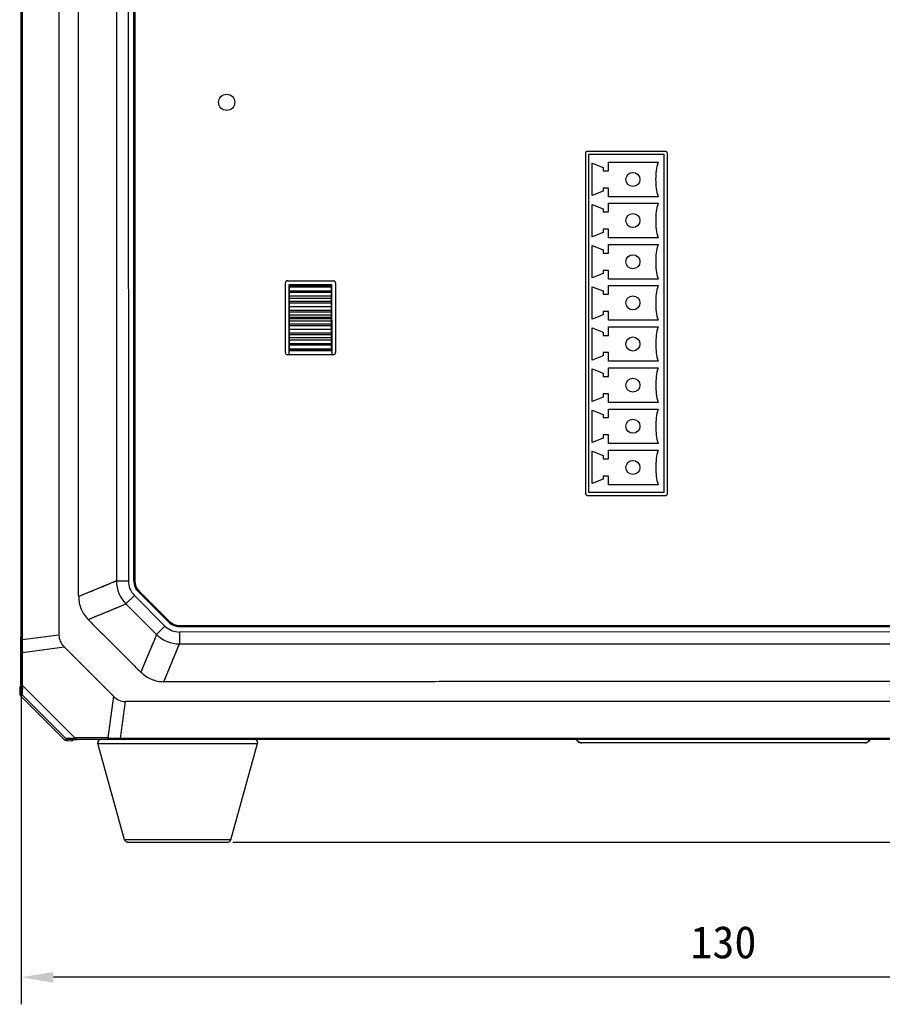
# Model space of a CAD drawing. Header units: millimetres. Extents: x -352 to 208, y -742 to -399.
# Tile 2 of 24: x -171 to -91, y -659 to -568. Entities that reach past the tile are written whole.
import ezdxf

# ---------------------------------------------------------------- set-up
doc = ezdxf.new("R2010")
doc.units = ezdxf.units.MM
doc.header["$LTSCALE"] = 23.1
doc.header["$PDMODE"] = 3
doc.header["$PDSIZE"] = 8
doc.layers.get('0').update_dxf_attribs({"linetype": 'CONTINUOUS'})
doc.layers.get('Defpoints').update_dxf_attribs({"linetype": 'CONTINUOUS'})
doc.layers.add('00_COMPONENTS', color=7, linetype='CONTINUOUS')
doc.layers.add('51__DRAFT_DIMS', color=7, linetype='CONTINUOUS')
doc.styles.get("Standard").update_dxf_attribs({"font": 'simfang.ttf'})
doc.dimstyles.new('DIMSTYLE_1', dxfattribs={"dimtxt": 3, "dimasz": 3, "dimexe": 2.5, "dimexo": 0.5, "dimgap": 0.75, "dimtad": 1, "dimdsep": 46, "dimtxsty": 'STANDARD', "dimblk": '_FILLED', "dimblk1": '_FILLED', "dimblk2": '_FILLED', "dimcen": 0.09, "dimclrt": 256, "dimazin": 2, "dimtp": 0.5, "dimtm": 0.5, "dimtfac": 1, "dimtofl": 0, "dimtmove": 0, "dimatfit": 3, "dimldrblk": '_FILLED', "dimfxl": 1, "dimtolj": 1, "dimarcsym": 0})

# ---------------------------------------------------------------- blocks, each defined once
blk = doc.blocks.new('_FILLED')
at = {"color": 0, "linetype": 'ByBlock'}
blk.add_solid([(0, 0), (-1, 0.167), (-1, -0.167)], dxfattribs=at)
blk = doc.blocks.new('*D7')
at = {"layer": '51__DRAFT_DIMS', "color": 0, "lineweight": -2}
for p, q in [((-171.027, -625.709), (-171.023, -659.288)), ((-41.026, -625.549), (-41.022, -659.273)), ((-44.022, -656.773), (-168.023, -656.787))]:
    blk.add_line(p, q, dxfattribs=at)
at = {"layer": 'Defpoints', "color": 0}
for p in [(-171.027, -625.209), (-41.026, -625.049), (-171.023, -656.788)]:
    blk.add_point(p, dxfattribs=at)
at = {"layer": '51__DRAFT_DIMS', "color": 0, "linetype": 'ByBlock', "lineweight": -2, "xscale": 3, "yscale": 3, "zscale": 3}
for p, rotation in [((-171.023, -656.788), 180.0065397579), ((-41.022, -656.773), 0.0065397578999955)]:
    blk.add_blockref('_FILLED', p, dxfattribs=dict(at, rotation=rotation))
at = {"layer": '51__DRAFT_DIMS', "insert": (-106.023, -652.03), "char_height": 3, "attachment_point": 2, "rotation": 0.00654, "line_spacing_factor": 0.9}
blk.add_mtext('\\A1;130{}{{\\H0.7x;}{}}', dxfattribs=at)
blk = doc.blocks.new('*D8')
at = {"layer": '51__DRAFT_DIMS', "color": 0, "lineweight": -2}
for p, q in [((-50.109, -474.76), (-23.104, -474.757)), ((-25.603, -477.758), (-25.585, -641.258)), ((-151.411, -644.272), (-23.084, -644.258))]:
    blk.add_line(p, q, dxfattribs=at)
at = {"layer": 'Defpoints', "color": 0}
for p in [(-50.609, -474.76), (-151.911, -644.273), (-25.584, -644.258)]:
    blk.add_point(p, dxfattribs=at)
at = {"layer": '51__DRAFT_DIMS', "color": 0, "linetype": 'ByBlock', "lineweight": -2, "xscale": 3, "yscale": 3, "zscale": 3}
for p, rotation in [((-25.604, -474.758), 90.00653977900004), ((-25.584, -644.258), 270.0065397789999)]:
    blk.add_blockref('_FILLED', p, dxfattribs=dict(at, rotation=rotation))
at = {"layer": '51__DRAFT_DIMS', "insert": (-20.844, -561.786), "char_height": 3, "attachment_point": 2, "rotation": 270.00654, "line_spacing_factor": 0.9}
blk.add_mtext('\\A1;169.5{}{{\\H0.7x;}{}}', dxfattribs=at)

msp = doc.modelspace()

# ---------------------------------------------------------------- linework, layer by layer
at = {"layer": '00_COMPONENTS'}
for p, q in [((-171.0003, -625.5468), (-171.01646, -483.97376)), ((-170.9377, -483.97375), (-170.92154, -625.54679)), ((-171.04831, -484.32111), (-171.03223, -625.19945)), ((-167.53435, -484.42984), (-167.51829, -625.08992)), ((-162.20793, -489.43593), (-162.19302, -620.08261)), ((-161.10793, -489.4358), (-161.09302, -620.08249)), ((-160.59302, -620.08243), (-160.60793, -489.43575)), ((-160.50793, -489.43573), (-160.49302, -620.08242)), ((-118.7995, -580.49985), (-118.79591, -611.96985)), ((-111.39952, -580.29901), (-118.59952, -580.29983)), ((-111.49949, -580.59902), (-118.49949, -580.59982)), ((-118.49949, -580.59982), (-118.49592, -611.86982)), ((-111.49592, -611.86902), (-111.49949, -580.59902)), ((-111.19591, -611.96898), (-111.1995, -580.49898)), ((-118.15939, -581.39978), (-117.15935, -581.79966)), ((-118.15905, -584.39978), (-118.15939, -581.39978)), ((-116.65941, -581.29961), (-112.05941, -581.29908)), ((-116.65931, -582.09961), (-116.65941, -581.29961)), ((-117.15935, -581.79966), (-117.15931, -582.09966)), ((-117.15931, -582.09966), (-116.65931, -582.09961)), ((-117.1591, -583.99966), (-118.15905, -584.39978)), ((-116.65913, -583.69961), (-117.15913, -583.69966)), ((-117.15913, -583.69966), (-117.1591, -583.99966)), ((-116.65904, -584.49961), (-116.65913, -583.69961)), ((-118.15896, -585.20978), (-117.15891, -585.60966)), ((-118.15862, -588.20978), (-118.15896, -585.20978)), ((-112.05904, -584.49908), (-116.65904, -584.49961)), ((-116.65897, -585.10961), (-112.05897, -585.10908)), ((-116.65888, -585.90961), (-116.65897, -585.10961)), ((-117.15891, -585.60966), (-117.15888, -585.90966)), ((-117.15888, -585.90966), (-116.65888, -585.90961)), ((-117.15866, -587.80966), (-118.15862, -588.20978)), ((-116.6587, -587.50961), (-117.1587, -587.50966)), ((-117.1587, -587.50966), (-117.15866, -587.80966)), ((-116.65861, -588.30961), (-116.6587, -587.50961)), ((-118.15852, -589.01978), (-117.15848, -589.41966)), ((-118.15818, -592.01978), (-118.15852, -589.01978)), ((-112.05861, -588.30908), (-116.65861, -588.30961)), ((-116.65854, -588.91961), (-112.05854, -588.91908)), ((-116.65844, -589.71961), (-116.65854, -588.91961)), ((-117.15848, -589.41966), (-117.15844, -589.71966)), ((-117.15844, -589.71966), (-116.65844, -589.71961)), ((-117.15823, -591.61966), (-118.15818, -592.01978)), ((-116.65826, -591.31961), (-117.15826, -591.31966)), ((-117.15826, -591.31966), (-117.15823, -591.61966)), ((-116.65817, -592.11961), (-116.65826, -591.31961)), ((-146.56344, -598.9297), (-146.56418, -592.4797)), ((-146.3642, -592.27967), (-142.1142, -592.27919)), ((-142.24811, -592.65132), (-146.24811, -592.65178)), ((-146.24811, -592.65178), (-146.24737, -599.12966)), ((-142.24737, -599.1292), (-142.24811, -592.65132)), ((-141.91418, -592.47917), (-141.91344, -598.92917)), ((-112.05817, -592.11908), (-116.65817, -592.11961)), ((-142.3231, -592.74133), (-146.1731, -592.74177)), ((-146.17242, -598.69177), (-146.1731, -592.74177)), ((-146.17309, -592.83591), (-142.32309, -592.83547)), ((-146.17304, -593.22265), (-142.32304, -593.22221)), ((-146.17303, -593.34471), (-142.32303, -593.34427)), ((-142.3231, -592.74133), (-142.32242, -598.69133)), ((-118.15809, -592.82978), (-117.15804, -593.22966)), ((-118.15775, -595.82978), (-118.15809, -592.82978)), ((-117.15804, -593.22966), (-117.15801, -593.52966)), ((-117.15801, -593.52966), (-116.65801, -593.52961)), ((-116.6581, -592.72961), (-112.0581, -592.72908)), ((-116.65801, -593.52961), (-116.6581, -592.72961)), ((-146.17299, -593.67153), (-142.32299, -593.67109)), ((-146.17297, -593.89597), (-142.32297, -593.89553)), ((-146.17294, -594.16569), (-142.32294, -594.16525)), ((-146.17292, -594.32999), (-142.32292, -594.32955)), ((-146.17287, -594.75177), (-146.24787, -594.75178)), ((-146.17288, -594.66677), (-142.32288, -594.66633)), ((-146.17284, -595.00355), (-142.32284, -595.00311)), ((-146.17282, -595.16785), (-142.32282, -595.16741)), ((-142.24787, -594.75132), (-142.32287, -594.75133)), ((-116.65783, -595.12961), (-117.15783, -595.12966)), ((-117.15783, -595.12966), (-117.15779, -595.42966)), ((-116.65774, -595.92961), (-116.65783, -595.12961)), ((-146.17279, -595.43757), (-142.32279, -595.43714)), ((-146.17277, -595.66202), (-142.32277, -595.66158)), ((-146.17275, -595.77153), (-142.32275, -595.77109)), ((-146.17273, -595.99597), (-142.32273, -595.99553)), ((-146.1727, -596.26569), (-142.3227, -596.26525)), ((-117.15779, -595.42966), (-118.15775, -595.82978)), ((-112.05774, -595.92908), (-116.65774, -595.92961)), ((-146.17268, -596.42999), (-142.32268, -596.42955)), ((-146.17264, -596.76677), (-142.32264, -596.76633)), ((-146.1726, -597.10355), (-142.3226, -597.10311)), ((-118.15765, -596.63978), (-117.15761, -597.03966)), ((-118.15731, -599.63978), (-118.15765, -596.63978)), ((-117.15761, -597.03966), (-117.15757, -597.33966)), ((-116.65767, -596.53961), (-112.05767, -596.53908)), ((-116.65757, -597.33961), (-116.65767, -596.53961)), ((-146.17258, -597.26785), (-142.32258, -597.26741)), ((-146.17255, -597.53757), (-142.32255, -597.53714)), ((-146.17253, -597.76202), (-142.32253, -597.76158)), ((-146.17249, -598.08883), (-142.32249, -598.08839)), ((-117.15757, -597.33966), (-116.65757, -597.33961)), ((-146.24741, -598.74843), (-142.24741, -598.74797)), ((-146.17247, -598.2109), (-142.32247, -598.21046)), ((-146.17243, -598.59764), (-142.32243, -598.5972)), ((-142.32242, -598.69133), (-146.17242, -598.69177)), ((-116.65739, -598.93961), (-117.15739, -598.93966)), ((-117.15739, -598.93966), (-117.15736, -599.23966)), ((-116.6573, -599.73961), (-116.65739, -598.93961)), ((-142.11342, -599.12919), (-146.36342, -599.12967)), ((-117.15736, -599.23966), (-118.15731, -599.63978)), ((-112.0573, -599.73908), (-116.6573, -599.73961)), ((-118.15722, -600.44978), (-117.15717, -600.84966)), ((-118.15688, -603.44978), (-118.15722, -600.44978)), ((-117.15717, -600.84966), (-117.15714, -601.14966)), ((-116.65723, -600.34961), (-112.05723, -600.34908)), ((-116.65714, -601.14961), (-116.65723, -600.34961)), ((-117.15714, -601.14966), (-116.65714, -601.14961)), ((-117.15692, -603.04966), (-118.15688, -603.44978)), ((-116.65696, -602.74961), (-117.15696, -602.74966)), ((-117.15696, -602.74966), (-117.15692, -603.04966)), ((-116.65687, -603.54961), (-116.65696, -602.74961)), ((-112.05687, -603.54908), (-116.65687, -603.54961)), ((-118.15679, -604.25978), (-117.15674, -604.65966)), ((-118.15644, -607.25978), (-118.15679, -604.25978)), ((-116.6568, -604.15961), (-112.0568, -604.15908)), ((-116.65671, -604.95961), (-116.6568, -604.15961)), ((-117.15674, -604.65966), (-117.15671, -604.95966)), ((-117.15671, -604.95966), (-116.65671, -604.95961)), ((-117.15649, -606.85966), (-118.15644, -607.25978)), ((-116.65652, -606.55961), (-117.15652, -606.55966)), ((-117.15652, -606.55966), (-117.15649, -606.85966)), ((-116.65643, -607.35961), (-116.65652, -606.55961)), ((-118.15635, -608.06978), (-117.1563, -608.46966)), ((-118.15601, -611.06978), (-118.15635, -608.06978)), ((-112.05643, -607.35908), (-116.65643, -607.35961)), ((-116.65636, -607.96961), (-112.05636, -607.96908)), ((-116.65627, -608.76961), (-116.65636, -607.96961)), ((-117.1563, -608.46966), (-117.15627, -608.76966)), ((-117.15627, -608.76966), (-116.65627, -608.76961)), ((-117.15605, -610.66966), (-118.15601, -611.06978)), ((-116.65609, -610.36961), (-117.15609, -610.36966)), ((-117.15609, -610.36966), (-117.15605, -610.66966)), ((-116.656, -611.16961), (-116.65609, -610.36961)), ((-112.056, -611.16908), (-116.656, -611.16961)), ((-118.59588, -612.16983), (-111.39588, -612.16901)), ((-118.49592, -611.86982), (-111.49592, -611.86902)), ((-162.19302, -620.08262), (-165.69284, -621.53276)), ((-162.19302, -620.08261), (-161.09302, -620.08249)), ((-165.46741, -621.43923), (-165.69284, -621.53276)), ((-165.0249, -621.25603), (-165.46741, -621.43923)), ((-161.31409, -622.20383), (-160.53637, -621.42593)), ((-160.53637, -621.42593), (-157.70762, -624.25403)), ((-160.18285, -621.07233), (-157.3541, -623.90044)), ((-157.2834, -623.82972), (-160.11215, -621.00161)), ((-164.81393, -623.65398), (-162.02531, -622.49851)), ((-162.02531, -622.49851), (-161.3141, -622.20383)), ((-162.02531, -622.49851), (-161.85425, -622.42761)), ((-161.53688, -622.29614), (-161.38694, -622.23412)), ((-161.38694, -622.23412), (-161.31409, -622.20383)), ((-158.48534, -625.03194), (-161.31409, -622.20383)), ((-164.81393, -623.65398), (-164.57057, -623.553)), ((-164.57057, -623.553), (-164.09927, -623.35796)), ((-164.09927, -623.35796), (-163.66263, -623.17637)), ((-157.70762, -624.25403), (-158.48534, -625.03194)), ((-156.36412, -624.21038), (-55.71328, -624.19889)), ((-156.36411, -624.31038), (-55.71327, -624.29889)), ((-171.04135, -625.18885), (-171.04125, -626.03009)), ((-171.03223, -625.19945), (-171.03227, -625.25085)), ((-167.51829, -625.08992), (-170.92154, -625.54679)), ((-158.48535, -625.03194), (-158.78187, -625.74806)), ((-158.64526, -625.41817), (-158.67834, -625.49802)), ((-158.54869, -625.18461), (-158.6128, -625.33987)), ((-55.71321, -624.79889), (-156.36405, -624.81038)), ((-156.36405, -624.81038), (-156.36392, -625.91038)), ((-171.00464, -626.05437), (-171.03622, -625.66106)), ((-171.03558, -625.70459), (-171.03622, -625.66106)), ((-171.0326, -629.53758), (-171.033, -626.03009)), ((-171.0003, -625.5468), (-170.92154, -625.54679)), ((-170.90199, -626.70716), (-167.03787, -626.18843)), ((-162.46448, -630.76078), (-167.03787, -626.18843)), ((-158.78187, -625.74806), (-159.43622, -627.3283)), ((-157.81327, -629.41053), (-156.36393, -625.91037)), ((-156.36392, -625.91038), (-55.71309, -625.89889)), ((-170.99931, -626.5892), (-170.99622, -629.64165)), ((-170.89891, -629.75961), (-170.90199, -626.70716)), ((-159.43622, -627.3283), (-159.93469, -628.5321)), ((-157.53958, -628.7495), (-157.36203, -628.32103)), ((-171.15051, -630.05729), (-171.04681, -629.92724)), ((-171.15051, -630.05729), (-171.1369, -630.55397)), ((-171.10704, -629.92711), (-171.03788, -629.84039)), ((-171.04085, -629.53758), (-171.04081, -629.84406)), ((-171.03276, -629.53183), (-171.0326, -629.53756)), ((-170.89891, -629.75961), (-166.03478, -634.62263)), ((-171.02051, -630.41258), (-171.1369, -630.55397)), ((-170.94133, -630.59619), (-171.05775, -630.73763)), ((-171.05775, -630.73763), (-167.01276, -634.7817)), ((-166.87135, -634.66524), (-170.94133, -630.59619)), ((-162.46448, -630.76078), (-162.98233, -634.62502)), ((-161.82195, -634.6443), (-161.36587, -631.24095)), ((-50.70578, -631.22832), (-161.36587, -631.24095)), ((-162.98233, -634.62502), (-166.03478, -634.62263)), ((-166.87135, -634.66524), (-167.01276, -634.7817)), ((-166.82909, -634.8608), (-166.68772, -634.74438)), ((-166.82909, -634.8608), (-166.33241, -634.8743)), ((-166.20238, -634.77057), (-166.33241, -634.8743)), ((-166.11553, -634.76162), (-166.20224, -634.8308)), ((-165.84062, -634.76452), (-166.11921, -634.76456)), ((-166.05631, -634.75925), (-166.01937, -634.75832)), ((-166.01937, -634.75832), (-165.97679, -634.75754)), ((-165.97679, -634.75754), (-165.9287, -634.75696)), ((-165.9287, -634.75696), (-165.87521, -634.75659)), ((-165.91679, -634.71991), (-162.86435, -634.7223)), ((-165.87521, -634.75659), (-165.80725, -634.75643)), ((-165.84147, -634.7563), (-165.81274, -634.75627)), ((-165.84062, -634.76452), (-165.81274, -634.76452)), ((-162.30523, -634.75587), (-165.81274, -634.75627)), ((-165.81271, -634.75627), (-165.80701, -634.75642)), ((-163.92186, -635.1446), (-163.93281, -635.06431)), ((-163.92186, -635.1446), (-149.17047, -635.14291)), ((-161.44862, -644.04432), (-163.92186, -635.1446)), ((-161.93621, -634.75901), (-162.32952, -634.72751)), ((-161.46399, -634.76402), (-162.30523, -634.76412)), ((-162.23315, -634.75601), (-162.26988, -634.7559)), ((-161.82195, -634.6443), (-50.24891, -634.63156)), ((-50.24891, -634.71032), (-161.82195, -634.72306)), ((-161.52703, -634.75497), (-161.47459, -634.75491)), ((-161.47459, -634.75491), (-50.59625, -634.74225)), ((-151.60434, -644.04319), (-149.13313, -635.14291)), ((-149.17047, -635.14291), (-149.13313, -635.14291)), ((-149.13313, -635.14291), (-149.1222, -635.06262)), ((-119.50451, -634.93161), (-119.68602, -634.75014)), ((-119.64159, -634.75014), (-119.4823, -634.90939)), ((-119.4823, -634.90939), (-119.50451, -634.93161)), ((-119.1283, -635.05597), (-92.94251, -635.05299)), ((-119.1283, -635.05597), (-119.12829, -635.08739)), ((-92.94251, -635.0844), (-119.12829, -635.08739)), ((-92.94251, -635.0844), (-92.94251, -635.05299)), ((-92.58854, -634.90632), (-92.42929, -634.74703)), ((-92.56632, -634.92853), (-92.58854, -634.90632)), ((-92.38485, -634.74702), (-92.56632, -634.92853)), ((-151.62919, -644.04319), (-161.44862, -644.04432)), ((-161.15215, -644.26399), (-161.1595, -644.26399)), ((-161.15396, -644.26399), (-151.91676, -644.26293)), ((-151.91676, -644.26293), (-151.89341, -644.26293)), ((-151.89339, -644.26293), (-151.89877, -644.26293)), ((-151.60434, -644.04319), (-151.62919, -644.04319))]:
    msp.add_line(p, q, dxfattribs=at)
for points in [[(-163.9848, -620.82489), (-164.38477, -620.9907), (-164.59305, -621.07696), (-164.80731, -621.16585)], [(-162.19302, -620.08261), (-162.35958, -620.15116), (-162.53306, -620.22315), (-162.71358, -620.29832), (-162.90595, -620.37775), (-163.10588, -620.4602), (-163.2981, -620.54042), (-163.46915, -620.61209), (-163.62906, -620.67818), (-163.79792, -620.74759), (-163.9848, -620.82489)], [(-163.66263, -623.17637), (-163.17816, -622.97712), (-162.91518, -622.8679), (-162.66734, -622.76456), (-162.44046, -622.67036), (-162.22665, -622.58175), (-162.02531, -622.49851)], [(-158.48534, -625.03194), (-158.51694, -625.10785), (-158.54869, -625.18461)], [(-158.78187, -625.74806), (-158.85127, -625.91485), (-158.92163, -626.08494), (-158.99304, -626.25799)], [(-157.36203, -628.32103), (-157.19252, -627.91158), (-157.11099, -627.71488), (-157.0337, -627.5279), (-156.96404, -627.35837), (-156.89758, -627.19746), (-156.82565, -627.02565), (-156.74558, -626.83352), (-156.66332, -626.63385), (-156.58347, -626.44055), (-156.50726, -626.25767), (-156.43394, -626.08094), (-156.36392, -625.91038)], [(-159.43643, -627.32852), (-159.49162, -627.46163), (-159.54692, -627.5952)], [(-159.2141, -626.79181), (-159.2881, -626.97096), (-159.36222, -627.15), (-159.43643, -627.32852)], [(-159.54692, -627.5952), (-159.65783, -627.86327), (-159.71345, -627.99756), (-159.82428, -628.26562)], [(-159.82428, -628.26562), (-159.87952, -628.39912), (-159.93469, -628.5321)], [(-157.81327, -629.41054), (-157.7209, -629.18769), (-157.53958, -628.7495)], [(-171.03776, -629.8382), (-171.0384, -629.8494), (-171.03903, -629.8589), (-171.03963, -629.86662), (-171.04014, -629.87208)], [(-171.03536, -629.77541), (-171.03592, -629.79377), (-171.0365, -629.81031), (-171.03712, -629.82512), (-171.03776, -629.8382)], [(-171.03306, -629.62803), (-171.0333, -629.65704), (-171.0336, -629.68427), (-171.03396, -629.70973), (-171.03438, -629.73342), (-171.03485, -629.75531), (-171.03536, -629.77541)], [(-171.03276, -629.53211), (-171.03289, -629.59727), (-171.03306, -629.62803)], [(-166.14903, -634.76391), (-166.15104, -634.76428), (-166.1524, -634.76449), (-166.15013, -634.7642), (-166.14596, -634.76376), (-166.14031, -634.76325), (-166.13272, -634.76268), (-166.12364, -634.76208)], [(-166.12364, -634.76208), (-166.11313, -634.76149), (-166.10106, -634.76089), (-166.08758, -634.76032), (-166.07268, -634.75977), (-166.05631, -634.75925)]]:
    msp.add_lwpolyline(points, dxfattribs=at)
for centre, radius in [((-151.99808, -575.75811), 0.75), ((-114.39922, -582.89935), 0.65), ((-114.39879, -586.70935), 0.65), ((-114.39835, -590.51935), 0.65), ((-114.39792, -594.32935), 0.65), ((-114.39748, -598.13935), 0.65), ((-114.39705, -601.94935), 0.65), ((-114.39661, -605.75935), 0.65), ((-114.39618, -609.56935), 0.65)]:
    msp.add_circle(centre, radius, dxfattribs=at)
for centre, radius, start, end in [((-118.5995, -580.49983), 0.2, 90.0065398, 180.0065398), ((-111.3995, -580.49901), 0.2, 0.0065398, 90.0065398), ((-146.36418, -592.47967), 0.2, 90.0065398, 180.0065398), ((-142.11418, -592.47919), 0.2, 0.0065398, 90.0065398), ((-146.36344, -598.92967), 0.2, 180.0065398, 270.0065398), ((-142.11344, -598.92919), 0.2, 270.0065398, 0.0065398), ((-118.59591, -611.96983), 0.2, 180.0065398, 270.0065398), ((-111.39591, -611.96901), 0.2, 270.0065398, 0.0065398), ((-159.19302, -620.08227), 3, 180.0065398, 225.0065422), ((-159.19302, -620.08227), 1.9, 180.0065398, 225.0065398), ((-159.19302, -620.08227), 1.4, 180.0065399, 225.0065397), ((-159.19302, -620.08227), 1.3, 180.0065398, 225.0065398), ((-156.36427, -622.91038), 1.9, 225.0065398, 270.0065398), ((-156.36427, -622.91038), 1.4, 225.0065398, 270.0065398), ((-156.36427, -622.91038), 1.3, 225.0065398, 270.0065398), ((-197.40712, -625.20542), 26.37489, 359.2335137, 359.901326), ((-156.36427, -622.91038), 3, 225.0065374, 270.0065398), ((-195.83482, -625.21616), 24.80258, 358.9721997, 359.0910463), ((-195.21992, -625.22591), 24.18761, 359.091023, 359.2127199), ((-199.29897, -625.55876), 28.29868, 358.9964996, 0.0242263), ((-211.14938, -626.72929), 40.15042, 0.7097849, 0.9631702), ((-207.37527, -626.68942), 36.3761, 0.1578636, 0.7206368), ((-170.9515, -630.05168), 0.19909, 175.2521461, 181.6133932), ((-170.94963, -630.0518), 0.20096, 162.0019699, 175.2612389), ((-180.78329, -629.56687), 9.75062, 358.9735271, 359.7254903), ((-185.51428, -629.54084), 14.48168, 359.7121869, 0.0129046), ((-187.90397, -629.77703), 16.90723, 358.9860289, 359.4026753), ((-196.51518, -629.69138), 25.51886, 359.4119427, 359.7366352), ((-207.22382, -629.64629), 36.2276, 359.7431715, 0.0073511), ((-204.80812, -629.1568), 33.91457, 358.6843438, 358.9815535), ((-165.41184, -669.20965), 34.59264, 91.0318282, 91.2286076), ((-165.85637, -634.54409), 0.19493, 203.7603628, 215.5497558), ((-166.82135, -634.58923), 0.27168, 253.9657852, 268.3666385), ((-165.96947, -659.09524), 24.3752, 90.2573651, 90.590484), ((-165.9174, -669.23511), 34.5152, 89.9990246, 90.2681912), ((-165.81523, -648.58164), 13.82537, 90.1087438, 90.3044325), ((-163.63281, -635.06427), 0.3, 90.0065398, 180.0065398), ((-161.82925, -662.81657), 28.09351, 89.9851029, 91.0203312), ((-162.30306, -651.08353), 16.32767, 89.8835589, 90.0076139), ((-162.33477, -658.89304), 24.13724, 89.3775453, 89.7587798), ((-162.41906, -666.44595), 31.69062, 89.1269823, 89.373511), ((-161.50103, -658.66938), 23.91434, 90.8011414, 91.0426879), ((-161.48177, -660.17304), 25.41812, 90.1020281, 90.7971699), ((-149.4222, -635.06265), 0.3, 0.0065398, 90.0065398), ((-119.12835, -634.55537), 0.53203, 225.0065398, 270.0065398), ((-119.12835, -634.55537), 0.50061, 225.0065398, 270.0065398), ((-92.94257, -634.55238), 0.50061, 270.0065398, 315.0065398), ((-92.94257, -634.55238), 0.53203, 270.0065398, 315.0065398), ((-161.15957, -643.96399), 0.3, 195.5306508, 270.0065398), ((-151.8934, -643.96293), 0.3, 270.0065398, 344.4824288)]:
    msp.add_arc(centre, radius, start, end, dxfattribs=at)
for centre, major_axis, start_param, end_param in [((-164.74346, -624.91077), (2.76204, 0.37079), 3.0456296, 3.6428335), ((-161.18735, -628.46607), (0.37016, 2.76213), -3.6428335, -3.0456296)]:
    msp.add_ellipse(centre, major_axis=major_axis, ratio=0.71766409, start_param=start_param, end_param=end_param, dxfattribs=at)
for points, knots in [([(-165.69284, -621.53276), (-165.69897, -621.35942), (-165.70013, -621.012), (-165.69948, -620.3169), (-165.69965, -619.44739), (-165.69945, -618.404), (-165.69933, -617.01282), (-165.69913, -615.27384), (-165.69894, -613.18707), (-165.69875, -611.10032), (-165.69853, -608.31798), (-165.69829, -604.84009), (-165.69806, -600.66663), (-165.69783, -595.10206), (-165.69771, -588.14639), (-165.6978, -579.79964), (-165.69814, -571.45294), (-165.69872, -563.10627), (-165.69955, -554.75962), (-165.70063, -546.41297), (-165.70195, -538.06631), (-165.70352, -529.71962), (-165.70533, -521.37288), (-165.70704, -514.41722), (-165.70854, -508.85266), (-165.70972, -504.67921), (-165.71076, -501.20132), (-165.71162, -498.419), (-165.71228, -496.33224), (-165.71295, -494.24548), (-165.71354, -492.50651), (-165.71398, -491.11533), (-165.71442, -490.07195), (-165.71444, -489.20244), (-165.71525, -488.50735), (-165.71417, -488.15992), (-165.70809, -487.98658)], [0, 0, 0, 0, 0.0038962, 0.00780267, 0.01561564, 0.0234286, 0.03124155, 0.04686739, 0.06249318, 0.07811892, 0.0937446, 0.12499582, 0.15624686, 0.18749772, 0.24999901, 0.31249979, 0.3750002, 0.43750035, 0.50000038, 0.56250038, 0.6250005, 0.68750085, 0.75000156, 0.81250273, 0.84375354, 0.8750045, 0.90625565, 0.9218813, 0.93750699, 0.95313274, 0.96875854, 0.97657146, 0.9843844, 0.99219735, 0.99610381, 1, 1, 1, 1]), ([(-112.05944, -581.29907), (-112.1553, -581.56064), (-112.25866, -582.09396), (-112.30928, -582.89903), (-112.25849, -583.70415), (-112.15501, -584.2375), (-112.05908, -584.4991)], [0, 0, 0, 0, 0.24520838, 0.49997607, 0.75474376, 1, 1, 1, 1]), ([(-112.05901, -585.10907), (-112.15486, -585.37064), (-112.25822, -585.90396), (-112.30884, -586.70903), (-112.25806, -587.51415), (-112.15457, -588.0475), (-112.05864, -588.3091)], [0, 0, 0, 0, 0.24520838, 0.49997607, 0.75474376, 1, 1, 1, 1]), ([(-112.05857, -588.91907), (-112.15443, -589.18064), (-112.25779, -589.71396), (-112.30841, -590.51903), (-112.25762, -591.32415), (-112.15414, -591.8575), (-112.05821, -592.1191)], [0, 0, 0, 0, 0.24520838, 0.49997607, 0.75474376, 1, 1, 1, 1]), ([(-112.05814, -592.72907), (-112.15399, -592.99064), (-112.25735, -593.52396), (-112.30797, -594.32903), (-112.25719, -595.13415), (-112.1537, -595.6675), (-112.05777, -595.9291)], [0, 0, 0, 0, 0.24520838, 0.49997607, 0.75474376, 1, 1, 1, 1]), ([(-112.0577, -596.53907), (-112.15356, -596.80064), (-112.25692, -597.33396), (-112.30754, -598.13903), (-112.25675, -598.94415), (-112.15327, -599.4775), (-112.05734, -599.7391)], [0, 0, 0, 0, 0.24520838, 0.49997607, 0.75474376, 1, 1, 1, 1]), ([(-112.05727, -600.34907), (-112.15312, -600.61064), (-112.25648, -601.14396), (-112.30711, -601.94903), (-112.25632, -602.75415), (-112.15283, -603.2875), (-112.0569, -603.5491)], [0, 0, 0, 0, 0.24520838, 0.49997607, 0.75474376, 1, 1, 1, 1]), ([(-112.05683, -604.15907), (-112.15269, -604.42064), (-112.25605, -604.95396), (-112.30667, -605.75903), (-112.25588, -606.56415), (-112.1524, -607.0975), (-112.05647, -607.3591)], [0, 0, 0, 0, 0.24520838, 0.49997607, 0.75474376, 1, 1, 1, 1]), ([(-112.0564, -607.96907), (-112.15225, -608.23064), (-112.25561, -608.76396), (-112.30624, -609.56903), (-112.25545, -610.37415), (-112.15196, -610.9075), (-112.05603, -611.1691)], [0, 0, 0, 0, 0.24520838, 0.49997607, 0.75474376, 1, 1, 1, 1]), ([(-165.69286, -621.53276), (-165.69281, -621.92294), (-165.53739, -622.71104), (-165.08986, -623.37812), (-164.81393, -623.65398)], [0, 0, 0, 0, 0.5, 1, 1, 1, 1]), ([(-164.81393, -623.65398), (-164.62035, -623.85956), (-164.21024, -624.26135), (-163.5993, -624.87023), (-162.98434, -625.48217), (-162.37352, -626.09224), (-161.76331, -626.70292), (-161.15122, -627.31775), (-160.5422, -627.92856), (-160.14032, -628.33857), (-159.93469, -628.5321)], [0, 0, 0, 0, 0.12278206, 0.249545, 0.37507942, 0.49999962, 0.62491987, 0.75045446, 0.87721768, 1, 1, 1, 1]), ([(-171.033, -626.03009), (-171.03301, -626.00528), (-171.03327, -625.89677), (-171.03439, -625.78827), (-171.03558, -625.70459)], [0, 0, 0, 0, 0.22866447, 1, 1, 1, 1]), ([(-171.00464, -626.05437), (-171.00395, -626.062), (-170.9967, -626.08312), (-170.96546, -626.11038), (-170.93697, -626.1257), (-170.92006, -626.13351)], [0, 0, 0, 0, 0.19100559, 0.53562807, 1, 1, 1, 1]), ([(-170.92154, -625.54679), (-170.9213, -625.59696), (-170.92049, -625.79253), (-170.92002, -625.98811), (-170.92006, -626.13351)], [0, 0, 0, 0, 0.25655178, 1, 1, 1, 1]), ([(-170.92006, -626.13351), (-170.91839, -626.1852), (-170.91223, -626.37641), (-170.90616, -626.56763), (-170.90199, -626.70716)], [0, 0, 0, 0, 0.27031589, 1, 1, 1, 1]), ([(-170.99931, -626.5892), (-170.99862, -626.60057), (-170.98384, -626.65196), (-170.93889, -626.68943), (-170.90199, -626.70716)], [0, 0, 0, 0, 0.21772443, 1, 1, 1, 1]), ([(-159.9347, -628.53211), (-159.65877, -628.80798), (-158.99159, -629.25535), (-158.20345, -629.41059), (-157.81327, -629.41055)], [0, 0, 0, 0, 0.5, 1, 1, 1, 1]), ([(-171.03717, -629.83971), (-171.03758, -629.84875), (-171.0391, -629.87508), (-171.0404, -629.90163), (-171.04391, -629.91863)], [0, 0, 0, 0, 0.34256802, 1, 1, 1, 1]), ([(-171.03423, -629.74154), (-171.03441, -629.75079), (-171.03512, -629.78352), (-171.03611, -629.81625), (-171.03717, -629.83971)], [0, 0, 0, 0, 0.28252667, 1, 1, 1, 1]), ([(-170.99622, -629.64165), (-170.99568, -629.65078), (-170.98796, -629.69), (-170.95902, -629.72229), (-170.93415, -629.73964)], [0, 0, 0, 0, 0.23187356, 1, 1, 1, 1]), ([(-170.90249, -629.9355), (-170.90451, -630.02291), (-170.90789, -630.14726), (-170.91399, -630.30319), (-170.91855, -630.39774), (-170.9237, -630.47464), (-170.92825, -630.5336), (-170.93448, -630.57105), (-170.93731, -630.59141), (-170.94133, -630.59619)], [0, 0, 0, 0, 0.39574834, 0.56296843, 0.70647082, 0.8238363, 0.91276024, 0.9717293, 1, 1, 1, 1]), ([(-54.26294, -629.39872), (-54.53187, -629.4082), (-55.07085, -629.40438), (-55.87924, -629.40573), (-56.68833, -629.40518), (-57.76708, -629.40513), (-59.11551, -629.40484), (-60.73363, -629.40461), (-62.35173, -629.40436), (-64.50919, -629.40407), (-67.20599, -629.40374), (-70.44212, -629.4034), (-74.7569, -629.40303), (-80.15032, -629.40272), (-86.62235, -629.4026), (-93.09432, -629.40273), (-99.56625, -629.4031), (-106.03815, -629.40371), (-112.51004, -629.40457), (-118.98196, -629.40568), (-125.45393, -629.40703), (-131.92595, -629.40863), (-137.31936, -629.41017), (-141.63414, -629.41152), (-144.87026, -629.4126), (-147.56705, -629.41355), (-149.7245, -629.41434), (-151.3426, -629.41495), (-152.96071, -629.41555), (-154.30915, -629.41615), (-155.38789, -629.41645), (-156.19698, -629.41718), (-157.00537, -629.41601), (-157.54435, -629.41996), (-157.81327, -629.41054)], [0, 0, 0, 0, 0.0077959, 0.01560922, 0.02342251, 0.03123577, 0.04686223, 0.06248858, 0.07811484, 0.09374101, 0.12499309, 0.15624484, 0.1874963, 0.24999842, 0.31249968, 0.37500028, 0.43750044, 0.50000038, 0.5625003, 0.62500042, 0.68750097, 0.75000214, 0.81250416, 0.84375555, 0.87500724, 0.90625924, 0.92188537, 0.93751159, 0.9531379, 0.96876431, 0.97657756, 0.98439082, 0.99220412, 1, 1, 1, 1]), ([(-170.99939, -630.07622), (-171.00021, -630.12136), (-171.00208, -630.20095), (-171.00577, -630.2935), (-171.00983, -630.3505), (-171.0126, -630.38003), (-171.01599, -630.39942), (-171.01827, -630.40989), (-171.02051, -630.41257)], [0, 0, 0, 0, 0.4010368, 0.70731545, 0.82197615, 0.90952358, 0.96899214, 1, 1, 1, 1]), ([(-166.87135, -634.66524), (-166.8662, -634.66091), (-166.84399, -634.65813), (-166.80326, -634.65148), (-166.73889, -634.64681), (-166.65505, -634.64142), (-166.5521, -634.63671), (-166.38294, -634.63043), (-166.24818, -634.627), (-166.15357, -634.62497)], [0, 0, 0, 0, 0.02804081, 0.08718941, 0.17656161, 0.29443853, 0.43832384, 0.6056303, 1, 1, 1, 1]), ([(-162.98233, -634.62502), (-162.93858, -634.62631), (-162.74736, -634.63208), (-162.55614, -634.63822), (-162.40867, -634.64296)], [0, 0, 0, 0, 0.2287943, 1, 1, 1, 1]), ([(-162.86435, -634.7223), (-162.88843, -634.72089), (-162.94022, -634.69696), (-162.9704, -634.65119), (-162.98233, -634.62502)], [0, 0, 0, 0, 0.45622114, 1, 1, 1, 1]), ([(-166.68775, -634.74438), (-166.68424, -634.74144), (-166.66976, -634.73911), (-166.64318, -634.73492), (-166.60194, -634.73191), (-166.52234, -634.72734), (-166.39362, -634.72366), (-166.28311, -634.72199), (-166.22067, -634.72134)], [0, 0, 0, 0, 0.02934268, 0.08838715, 0.17633845, 0.29189326, 0.6001553, 1, 1, 1, 1]), ([(-166.20238, -634.77057), (-166.20008, -634.76874), (-166.1909, -634.76717), (-166.16233, -634.76284), (-166.13546, -634.76184), (-166.11486, -634.76091)], [0, 0, 0, 0, 0.09978265, 0.29963746, 1, 1, 1, 1]), ([(-166.11486, -634.76091), (-166.1001, -634.76024), (-166.02473, -634.75757), (-165.94931, -634.75679), (-165.88869, -634.75647)], [0, 0, 0, 0, 0.19603667, 1, 1, 1, 1]), ([(-165.91679, -634.71991), (-165.92585, -634.71939), (-165.965, -634.71081), (-165.99723, -634.68221), (-166.01497, -634.65742)], [0, 0, 0, 0, 0.22931036, 1, 1, 1, 1]), ([(-162.86435, -634.7223), (-162.82346, -634.7224), (-162.64517, -634.72313), (-162.46689, -634.72523), (-162.32952, -634.72751)], [0, 0, 0, 0, 0.22935135, 1, 1, 1, 1]), ([(-162.40867, -634.64296), (-162.36152, -634.64293), (-162.16594, -634.64296), (-161.97037, -634.64361), (-161.82195, -634.6443)], [0, 0, 0, 0, 0.24111281, 1, 1, 1, 1]), ([(-162.32952, -634.72751), (-162.33714, -634.72684), (-162.35827, -634.7196), (-162.38551, -634.68834), (-162.40089, -634.65987), (-162.40867, -634.64296)], [0, 0, 0, 0, 0.19083175, 0.53563293, 1, 1, 1, 1]), ([(-161.82195, -634.72306), (-161.82063, -634.7155), (-161.82267, -634.689), (-161.82175, -634.66288), (-161.82195, -634.6443)], [0, 0, 0, 0, 0.29227404, 1, 1, 1, 1])]:
    msp.add_open_spline(points, degree=3, knots=knots, dxfattribs=at)
for points in [[(-171.10704, -629.92711), (-171.12181, -629.94565), (-171.13342, -629.96718), (-171.14076, -629.98971)], [(-171.04681, -629.92724), (-171.04732, -629.90925), (-171.0449, -629.89106), (-171.0404, -629.87363)], [(-171.04391, -629.91863), (-171.04452, -629.9216), (-171.04492, -629.92487), (-171.04681, -629.92724)], [(-170.93415, -629.73964), (-170.92308, -629.74737), (-170.91119, -629.75401), (-170.89891, -629.75961)], [(-171.1369, -630.55397), (-171.13503, -630.62061), (-171.1049, -630.6905), (-171.05775, -630.73763)], [(-170.94133, -630.59619), (-170.98848, -630.54908), (-171.01862, -630.47921), (-171.02051, -630.41258)], [(-167.01276, -634.7817), (-166.98091, -634.81354), (-166.93967, -634.83789), (-166.89639, -634.85034)], [(-166.87135, -634.66524), (-166.82423, -634.71238), (-166.75435, -634.74251), (-166.68772, -634.74438)], [(-166.3324, -634.8743), (-166.28667, -634.87559), (-166.23798, -634.85935), (-166.20222, -634.83082)], [(-166.16556, -634.76777), (-166.17769, -634.76988), (-166.19008, -634.77091), (-166.20238, -634.77057)]]:
    msp.add_open_spline(points, degree=3, dxfattribs=at)

# ---------------------------------------------------------------- dimensions: what is measured, and where the dimension line sits
at = {"layer": '51__DRAFT_DIMS'}
dim = msp.add_linear_dim(base=(-25.58429, -644.25814), p1=(-50.60891, -474.76043), p2=(-151.91115, -644.27255), angle=270.0065398, text='<>{}{{\\H0.7x;}{}}', dimstyle='DIMSTYLE_1', dxfattribs=at)
dim.commit()
dim.dimension.update_dxf_attribs({"geometry": '*D8', "text_midpoint": (-25.59371, -561.78619), "dimtype": 160})
dim = msp.add_linear_dim(base=(-171.02302, -656.78782), p1=(-41.02609, -625.04885), p2=(-171.02662, -625.20907), angle=180.0065398, text='<>{}{{\\H0.7x;}{}}', dimstyle='DIMSTYLE_1', dxfattribs=at)
dim.commit()
dim.dimension.update_dxf_attribs({"geometry": '*D7', "text_midpoint": (-106.02306, -654.0304)})

doc.saveas('drawing.dxf')
